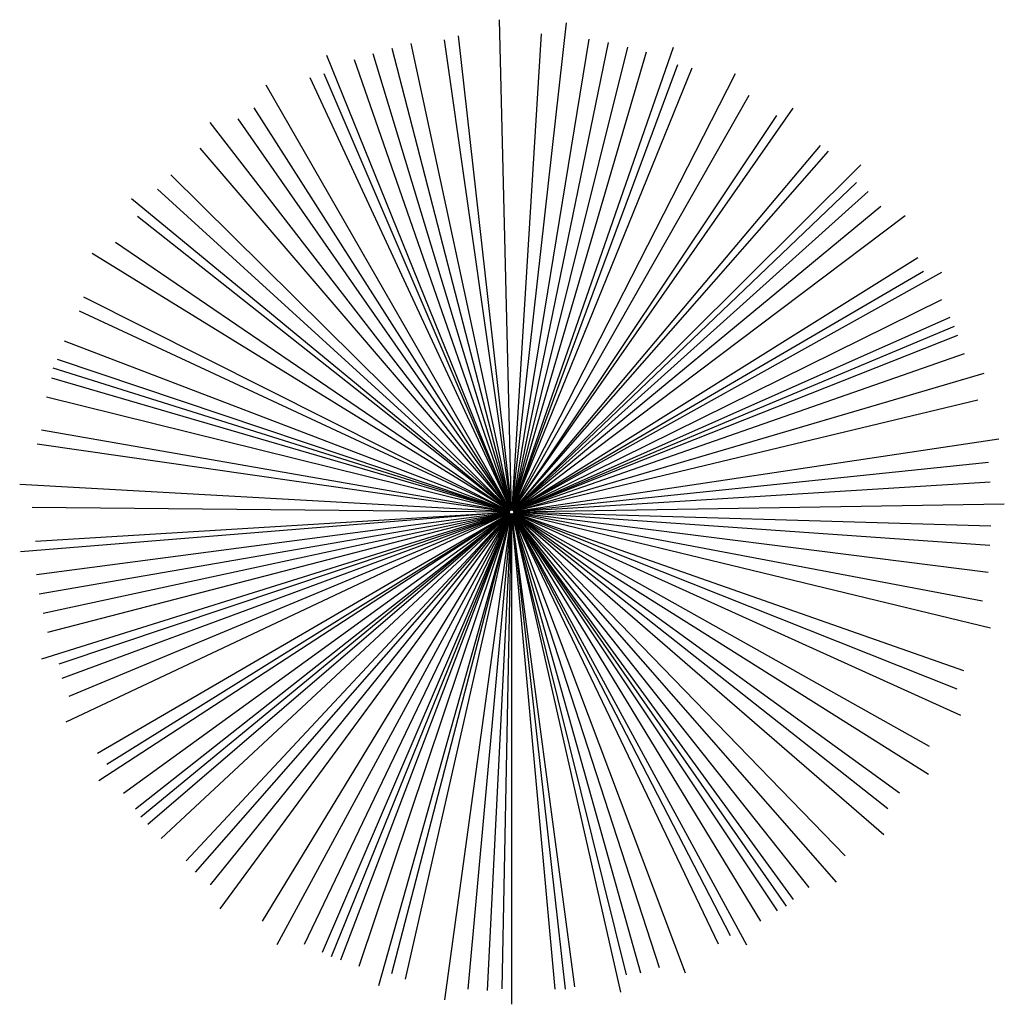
# Model space of a CAD drawing. Extents: x 18.82 to 21.63, y -16.78 to -13.96.
import ezdxf

# ---------------------------------------------------------------- set-up
doc = ezdxf.new("R2010")
doc.units = 0
doc.header["$MEASUREMENT"] = 0
doc.layers.get('0').update_dxf_attribs({"linetype": 'CONTINUOUS'})
doc.layers.add('DIBUJO', color=5, linetype='CONTINUOUS')

# ---------------------------------------------------------------- blocks, each defined once
blk = doc.blocks.new('ARBPARB2')
at = {"linetype": 'Continuous'}
for p, q in [((-1.0762, 0.8559), (-1.1111, 2.2582)), ((-1.0753, 0.8558), (-0.9187, 2.2495)), ((-1.2688, 2.2004), (-1.0769, 0.8558)), ((-1.2286, 2.2118), (-1.0767, 0.8558)), ((-0.9914, 2.2177), (-1.0756, 0.8558)), ((-0.8549, 2.2023), (-1.075, 0.8558)), ((-1.4186, 2.1772), (-1.0776, 0.8557)), ((-1.3642, 2.1897), (-1.0773, 0.8557)), ((-0.7999, 2.1926), (-1.0748, 0.8557)), ((-0.7447, 2.18), (-1.0745, 0.8557)), ((-1.074, 0.8555), (-0.6129, 2.18)), ((-1.0784, 0.8554), (-1.6047, 2.1553)), ((-1.5261, 2.1443), (-1.0781, 0.8555)), ((-1.4731, 2.1619), (-1.0778, 0.8556)), ((-0.6909, 2.1651), (-1.0743, 0.8556)), ((-0.6019, 2.1291), (-1.0739, 0.8555)), ((-0.5611, 2.1199), (-1.0737, 0.8554)), ((-1.6534, 2.0927), (-1.0786, 0.8553)), ((-1.6132, 2.1039), (-1.0785, 0.8554)), ((-1.0732, 0.8552), (-0.4357, 2.1047)), ((-1.0791, 0.855), (-1.778, 2.0713)), ((-0.3975, 2.041), (-1.0729, 0.855)), ((-1.8129, 2.0058), (-1.0794, 0.8549)), ((-1.0725, 0.8547), (-0.2707, 2.0054)), ((-1.8592, 1.9745), (-1.0796, 0.8547)), ((-0.3184, 1.9844), (-1.0726, 0.8548)), ((-1.0798, 0.8546), (-1.9378, 1.9639)), ((-1.9679, 1.8905), (-1.0801, 0.8544)), ((-0.1933, 1.8987), (-1.072, 0.8544)), ((-1.0719, 0.8543), (-0.17, 1.8825)), ((-1.0716, 0.854), (-0.0772, 1.8429)), ((-2.0504, 1.8141), (-1.0804, 0.854)), ((-0.0896, 1.7923), (-1.0715, 0.8539)), ((-2.0886, 1.7734), (-1.0806, 0.8538)), ((-0.0569, 1.7662), (-1.0714, 0.8538)), ((-1.0808, 0.8536), (-2.1629, 1.7457)), ((-0.0201, 1.7242), (-1.0712, 0.8536)), ((-2.1459, 1.6964), (-1.0809, 0.8535)), ((-1.0711, 0.8534), (0.0492, 1.6976)), ((-2.2087, 1.6221), (-1.0812, 0.8531)), ((-1.0813, 0.8529), (-2.2753, 1.5892)), ((0.0859, 1.5767), (-1.0708, 0.8529)), ((0.102, 1.5381), (-1.0707, 0.8528)), ((-1.0706, 0.8527), (0.1541, 1.5361)), ((-2.3006, 1.4654), (-1.0816, 0.8524)), ((0.1528, 1.4568), (-1.0704, 0.8524)), ((-2.313, 1.4255), (-1.0817, 0.8523)), ((0.1769, 1.4063), (-1.0703, 0.8522)), ((-1.0703, 0.852), (0.1908, 1.3815)), ((0.1988, 1.3542), (-1.0702, 0.8519)), ((-2.356, 1.3398), (-1.0818, 0.8519)), ((0.2179, 1.3017), (-1.0702, 0.8517)), ((-2.3753, 1.2873), (-1.0819, 0.8516)), ((-1.0819, 0.8515), (-2.3868, 1.2613)), ((-1.0819, 0.8515), (-2.3868, 1.2613)), ((-1.0701, 0.8514), (0.2754, 1.247)), ((-2.3923, 1.2333), (-1.082, 0.8514)), ((-2.4064, 1.1793), (-1.082, 0.8511)), ((0.2567, 1.1699), (-1.07, 0.8511)), ((-2.4201, 1.0843), (-1.0821, 0.8507)), ((-2.4327, 1.0445), (-1.0822, 0.8505)), ((-1.0699, 0.8506), (0.3173, 1.059)), ((0.2877, 0.9909), (-1.0698, 0.8503)), ((0.292, 0.9352), (-1.0698, 0.85)), ((-1.0822, 0.85), (-2.4828, 0.9285)), ((-1.0822, 0.8491), (-2.4801, 0.7359)), ((-2.447, 0.8634), (-1.0822, 0.8497)), ((-2.4379, 0.7665), (-1.0822, 0.8493)), ((-2.4349, 0.6706), (-1.0822, 0.8488)), ((-2.4269, 0.6154), (-1.0821, 0.8486)), ((-1.0819, 0.8478), (-2.4201, 0.4281)), ((-2.4161, 0.5598), (-1.0821, 0.8483)), ((-2.4028, 0.5056), (-1.082, 0.8481)), ((-2.3696, 0.4155), (-1.0819, 0.8477)), ((-2.3617, 0.3745), (-1.0818, 0.8475)), ((-1.0816, 0.847), (-2.3504, 0.2486)), ((-2.3416, 0.3224), (-1.0818, 0.8473)), ((-2.2604, 0.1599), (-1.0814, 0.8465)), ((-1.0812, 0.8462), (-2.2562, 0.0806)), ((-2.2338, 0.1277), (-1.0813, 0.8464)), ((-2.1855, 0.0448), (-1.081, 0.846)), ((-2.152, 0), (-1.0809, 0.8458)), ((-1.0808, 0.8457), (-2.1365, -0.0239)), ((-2.1161, -0.0437), (-1.0807, 0.8456)), ((-2.0785, -0.085), (-1.0806, 0.8454)), ((-0.122, -0.1345), (-1.0717, 0.8452)), ((-1.0713, 0.8456), (-0.0114, -0.0734)), ((0, 0), (-1.0711, 0.8458)), ((0.0334, 0.0448), (-1.071, 0.846)), ((-1.0708, 0.8463), (0.1161, 0.0992)), ((0.1191, 0.1785), (-1.0706, 0.8466)), ((-1.0704, 0.8471), (0.2076, 0.2687)), ((0.2169, 0.3947), (-1.0702, 0.8476)), ((0.1977, 0.3423), (-1.0702, 0.8473)), ((-1.07, 0.8482), (0.2931, 0.5182)), ((-1.0699, 0.8489), (0.287, 0.677)), ((0.2706, 0.5943), (-1.0699, 0.8485)), ((-1.0698, 0.8497), (0.3328, 0.8727)), ((0.2944, 0.8091), (-1.0698, 0.8495)), ((0.2912, 0.7533), (-1.0698, 0.8492)), ((-2.0064, -0.1484), (-1.0803, 0.8451)), ((-1.9799, -0.1807), (-1.0801, 0.845)), ((-1.9374, -0.217), (-1.0799, 0.8448)), ((-1.0797, 0.8446), (-1.9101, -0.286)), ((-1.7887, -0.3212), (-1.0792, 0.8443)), ((-1.079, 0.8442), (-1.7472, -0.3888)), ((-1.6679, -0.3866), (-1.0787, 0.844)), ((-1.6172, -0.4101), (-1.0785, 0.8439)), ((-1.0784, 0.8439), (-1.5922, -0.4236)), ((-1.5648, -0.4313), (-1.0782, 0.8438)), ((-1.512, -0.4498), (-1.078, 0.8438)), ((-1.0777, 0.8437), (-1.4567, -0.5066)), ((-1.4185, -0.4711), (-1.0776, 0.8436)), ((-1.3798, -0.4869), (-1.0774, 0.8436)), ((-1.0769, 0.8435), (-1.2682, -0.5462)), ((-1.2004, -0.5157), (-1.0766, 0.8435)), ((-1.1447, -0.5193), (-1.0763, 0.8434)), ((-1.1032, -0.5145), (-1.0761, 0.8434)), ((-1.076, 0.8434), (-1.076, -0.559)), ((-0.9516, -0.5157), (-1.0755, 0.8435)), ((-1.0753, 0.8435), (-0.9231, -0.5157)), ((-0.8954, -0.5094), (-1.0752, 0.8435)), ((-1.0746, 0.8436), (-0.7644, -0.5241)), ((-0.7478, -0.4747), (-1.0745, 0.8436)), ((-0.7062, -0.4702), (-1.0743, 0.8437)), ((-0.6527, -0.4544), (-1.0741, 0.8437)), ((-1.0738, 0.8438), (-0.5799, -0.4691)), ((-0.4841, -0.3866), (-1.0733, 0.844)), ((-0.4499, -0.3627), (-1.0732, 0.8441)), ((-1.0731, 0.8442), (-0.4048, -0.3888)), ((-0.3634, -0.3212), (-1.0728, 0.8443)), ((-0.316, -0.2915), (-1.0726, 0.8445)), ((-1.0725, 0.8445), (-0.291, -0.2779)), ((-0.2696, -0.2591), (-1.0724, 0.8446)), ((-0.2253, -0.2251), (-1.0722, 0.8448)), ((-1.0719, 0.845), (-0.1475, -0.2097))]:
    blk.add_line(p, q, dxfattribs=at)
blk.add_circle((-1.076, 0.8496), 0.00621)

msp = doc.modelspace()

# ---------------------------------------------------------------- block references
at = {"layer": 'DIBUJO'}
msp.add_blockref('ARBPARB2', (21.2987, -16.222), dxfattribs=at)

doc.saveas('drawing.dxf')
